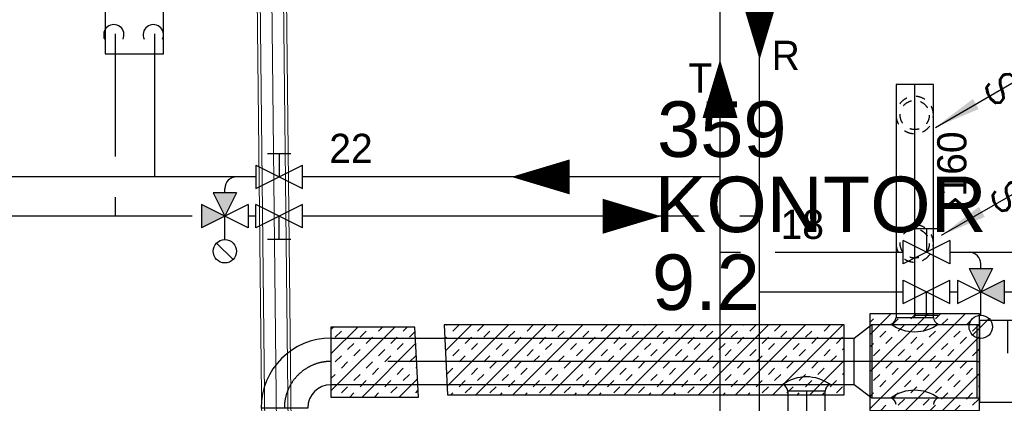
# Model space of a CAD drawing. Header units: millimetres. Extents: x 0 to 83130, y 0 to 57204.
# Tile 28 of 67: x 8512 to 12731, y 40658 to 42303. Entities that reach past the tile are written whole.
import ezdxf
from ezdxf.enums import TextEntityAlignment as Align

# ---------------------------------------------------------------- set-up
doc = ezdxf.new("R2010")
doc.units = ezdxf.units.MM
doc.header["$LTSCALE"] = 100
doc.header["$MEASUREMENT"] = 0
doc.header["$PDMODE"] = 1
for name, pattern in [('2V-CENT', [23, 20, -1.5, 0, -1.5]), ('V-GOMD', [0.8, 0.4, -0.4]), ('V-KU', [2, 1, 1]), ('V-V', [2, 1, 1])]:
    doc.linetypes.add(name, pattern=pattern)
doc.layers.get('0').update_dxf_attribs({"linetype": 'CONTINUOUS'})
for name, color, linetype in [('20603A200D001$0$832 Rominfo', 7, 'CONTINUOUS'), ('V060-', 3, 'CONTINUOUS'), ('V061-', 1, 'CONTINUOUS'), ('V070-', 3, 'CONTINUOUS'), ('V110', 1, 'CONTINUOUS'), ('V110-', 6, 'CONTINUOUS'), ('V111-', 1, 'CONTINUOUS'), ('xref', 7, 'CONTINUOUS')]:
    doc.layers.add(name, color=color, linetype=linetype)
doc.layers.add('20603A200D001$0$A-WALL', color=7, linetype='CONTINUOUS', lineweight=13)
doc.styles.add('20603A200D001$0$Arial', font='arial.ttf', dxfattribs={"height": 238.125})
doc.styles.add('FISO', font='fiso')
doc.styles.add('ISO', font='ISO')
doc.styles.add('SIMPLEX', font='SIMPLEX')

# ---------------------------------------------------------------- blocks, each defined once
blk = doc.blocks.new('CBOJ90_PB', base_point=(86107, 31352))
at = {"color": 0, "linetype": 'ByBlock'}
blk.add_arc((86106, 31353), 1, 270, 360, dxfattribs=at)
blk = doc.blocks.new('KBOJ90_PB', base_point=(86107, 31352))
at = {"color": 0, "linetype": 'ByBlock'}
for p, q in [((86106.5, 31353), (86107.5, 31353)), ((86106, 31352.5), (86106, 31351.5))]:
    blk.add_line(p, q, dxfattribs=at)
for radius in [1.5, 0.5]:
    blk.add_arc((86106, 31353), radius, 270, 360, dxfattribs=at)
blk = doc.blocks.new('3BOJ90_PB', base_point=(86107, 31352))
for p in [(86107, 31353), (86106, 31352)]:
    blk.add_point(p)
at = {"color": 1, "linetype": '2V-CENT'}
blk.add_blockref('CBOJ90_PB', (86107, 31352), dxfattribs=at)
at = {"color": 0, "linetype": 'ByBlock'}
blk.add_blockref('KBOJ90_PB', (86107, 31352), dxfattribs=at)
at = {"style": 'ISO', "flags": 3}
blk.add_attdef('0', (86107, 31352), '', height=1, dxfattribs=at)
blk = doc.blocks.new('CCDIMF_315X200X75', base_point=(3095.5, 30301.1))
at = {"color": 0, "linetype": 'ByBlock'}
blk.add_line((3058, 30301.1), (3133, 30301.1), dxfattribs=at)
blk = doc.blocks.new('KCDIMF_315X200X75', base_point=(3095.5, 30301.1))
at = {"color": 0, "linetype": 'ByBlock'}
for p, q in [((3058, 30143.6), (3058, 30458.6)), ((3058, 30458.6), (3133, 30401.1)), ((3133, 30401.1), (3133, 30201.1)), ((3133, 30201.1), (3058, 30143.6))]:
    blk.add_line(p, q, dxfattribs=at)
blk = doc.blocks.new('3CDIMF_315X200X75', base_point=(3095.5, 30301.1))
for p in [(3058, 30301.1), (3133, 30301.1)]:
    blk.add_point(p)
at = {"color": 0, "linetype": 'ByBlock'}
blk.add_blockref('KCDIMF_315X200X75', (3095.5, 30301.1), dxfattribs=at)
at = {"color": 1, "linetype": '2V-CENT'}
blk.add_blockref('CCDIMF_315X200X75', (3095.5, 30301.1), dxfattribs=at)
at = {"style": 'SIMPLEX', "flags": 3}
blk.add_attdef('0', (3095.5, 30301.1), '', height=1, dxfattribs=at)
blk = doc.blocks.new('V420', base_point=(455, 404.5))
blk.add_line((455, 404.5), (464, 404.5))
blk.add_solid([(455, 404.5), (459, 405), (459, 404)])
blk = doc.blocks.new('V422', base_point=(16230, 22585))
blk.add_blockref('V420', (16230, 22585))
at = {"style": 'SIMPLEX'}
blk.add_text('s', height=4, rotation=90, dxfattribs=at).set_placement((16238, 22585), align=Align.CENTER)
blk = doc.blocks.new('LD_P')
for p, q in [((-0.5, 0.5), (-0.5, -0.5)), ((0.5, 0.5), (-0.5, 0.5)), ((0.5, -0.5), (0.5, 0.5)), ((-0.5, -0.5), (0.5, -0.5))]:
    blk.add_line(p, q)
at = {"color": 1}
for p, q in [((-0.3, 0.5), (-0.3, 0.1)), ((0.1, 0.5), (0.1, 0.1)), ((-0.1, -0.5), (-0.1, -0.1)), ((0.3, -0.5), (0.3, -0.1))]:
    blk.add_line(p, q, dxfattribs=at)
blk = doc.blocks.new('C3A', base_point=(16246, 22590.5))
at = {"color": 0, "linetype": 'ByBlock'}
blk.add_line((16247, 22590.5), (16246, 22590.5), dxfattribs=at)
blk = doc.blocks.new('K3A', base_point=(16246, 22590.5))
at = {"color": 0, "linetype": 'ByBlock'}
for p, q in [((16246, 22591), (16247, 22591)), ((16247, 22591), (16247, 22590)), ((16247, 22590), (16246, 22590))]:
    blk.add_line(p, q, dxfattribs=at)
blk = doc.blocks.new('33A', base_point=(16246, 22590.5))
blk.add_point((16247, 22590.5))
at = {"color": 0, "linetype": 'ByBlock'}
blk.add_blockref('K3A', (16246, 22590.5), dxfattribs=at)
at = {"color": 1, "linetype": '2V-CENT'}
blk.add_blockref('C3A', (16246, 22590.5), dxfattribs=at)
at = {"style": 'SIMPLEX', "flags": 3}
blk.add_attdef('0', (16246, 22590.5), '', height=1, dxfattribs=at)
blk = doc.blocks.new('*X132')
at = {"color": 0}
for p, q in [((9845.8, 40711), (10120, 40985.2)), ((9845.8, 40870.1), (9960.9, 40985.2)), ((9845.8, 40976.1), (9854.8, 40985.2)), ((10049.8, 40968), (10067, 40985.2)), ((10155.8, 40968), (10173, 40985.2)), ((10336.3, 40883.3), (10447.9, 40994.9)), ((10341.4, 40994.5), (10341.8, 40994.9)), ((10342.9, 40730.9), (10607, 40994.9)), ((10368, 40968), (10394.5, 40994.5)), ((10466.1, 40694.9), (10766.1, 40994.9)), ((10474, 40968), (10500.5, 40994.5)), ((10553.6, 40994.5), (10553.9, 40994.9)), ((10625.2, 40694.9), (10925.2, 40994.9)), ((10659.6, 40994.5), (10660, 40994.9)), ((10686.2, 40968), (10712.7, 40994.5)), ((10784.3, 40694.9), (11084.3, 40994.9)), ((10792.2, 40968), (10818.7, 40994.5)), ((10871.8, 40994.5), (10872.1, 40994.9)), ((10943.4, 40694.9), (11243.4, 40994.9)), ((10977.8, 40994.5), (10978.2, 40994.9)), ((11004.3, 40968), (11030.9, 40994.5)), ((11102.5, 40694.9), (11402.5, 40994.9)), ((11110.4, 40968), (11136.9, 40994.5)), ((11190, 40994.5), (11190.3, 40994.9)), ((11261.6, 40694.9), (11561.6, 40994.9)), ((11296, 40994.5), (11296.4, 40994.9)), ((11322.5, 40968), (11349.1, 40994.5)), ((11420.7, 40694.9), (11720.7, 40994.9)), ((11428.6, 40968), (11455.1, 40994.5)), ((11508.2, 40994.5), (11508.5, 40994.9)), ((11579.8, 40694.9), (11879.8, 40994.9)), ((11614.2, 40994.5), (11614.6, 40994.9)), ((11640.7, 40968), (11667.3, 40994.5)), ((11738.9, 40694.9), (12038.9, 40994.9)), ((11746.8, 40968), (11773.3, 40994.5)), ((11826.4, 40994.5), (11826.7, 40994.9)), ((11932.4, 40994.5), (11932.8, 40994.9)), ((11958.9, 40968), (11985.5, 40994.5)), ((9864.1, 40941.5), (9890.7, 40968)), ((9970.2, 40941.5), (9996.7, 40968)), ((9996.7, 40915), (10023.2, 40941.5)), ((10102.8, 40915), (10129.3, 40941.5)), ((10182.3, 40941.5), (10206.8, 40965.9)), ((10334.1, 40934.1), (10341.4, 40941.5)), ((10421, 40915), (10447.5, 40941.5)), ((10500.5, 40941.5), (10527.1, 40968)), ((10606.6, 40941.5), (10633.1, 40968)), ((10633.1, 40915), (10659.6, 40941.5)), ((10739.2, 40915), (10765.7, 40941.5)), ((10818.7, 40941.5), (10845.3, 40968)), ((10924.8, 40941.5), (10951.3, 40968)), ((10951.3, 40915), (10977.8, 40941.5)), ((11057.4, 40915), (11083.9, 40941.5)), ((11136.9, 40941.5), (11163.4, 40968)), ((11243, 40941.5), (11269.5, 40968)), ((11269.5, 40915), (11296, 40941.5)), ((11375.6, 40915), (11402.1, 40941.5)), ((11455.1, 40941.5), (11481.6, 40968)), ((11561.2, 40941.5), (11587.7, 40968)), ((11587.7, 40915), (11614.2, 40941.5)), ((11693.8, 40915), (11720.3, 40941.5)), ((11773.3, 40941.5), (11799.8, 40968)), ((11879.4, 40941.5), (11905.9, 40968)), ((11905.9, 40915), (11932.4, 40941.5)), ((12012, 40915), (12038.5, 40941.5)), ((9917.2, 40888.4), (9943.7, 40915)), ((9979.1, 40685.2), (10209.4, 40915.5)), ((10129.3, 40888.4), (10155.8, 40915)), ((10447.5, 40888.4), (10474, 40915)), ((10553.6, 40888.4), (10580.1, 40915)), ((10765.7, 40888.4), (10792.2, 40915)), ((10871.8, 40888.4), (10898.3, 40915)), ((11083.9, 40888.4), (11110.4, 40915)), ((11190, 40888.4), (11216.5, 40915)), ((11402.1, 40888.4), (11428.6, 40915)), ((11508.2, 40888.4), (11534.7, 40915)), ((11720.3, 40888.4), (11746.8, 40915)), ((11826.4, 40888.4), (11852.9, 40915)), ((12038.5, 40888.4), (12044.5, 40894.5)), ((9864.1, 40835.4), (9890.7, 40861.9)), ((9943.7, 40861.9), (9970.2, 40888.4)), ((10049.8, 40861.9), (10076.3, 40888.4)), ((10076.3, 40835.4), (10102.8, 40861.9)), ((10182.3, 40835.4), (10208.9, 40861.9)), ((10368, 40861.9), (10394.5, 40888.4)), ((10394.5, 40835.4), (10421, 40861.9)), ((10500.5, 40835.4), (10527.1, 40861.9)), ((10580.1, 40861.9), (10606.6, 40888.4)), ((10686.2, 40861.9), (10712.7, 40888.4)), ((10712.7, 40835.4), (10739.2, 40861.9)), ((10818.7, 40835.4), (10845.3, 40861.9)), ((10898.3, 40861.9), (10924.8, 40888.4)), ((11004.3, 40861.9), (11030.9, 40888.4)), ((11030.9, 40835.4), (11057.4, 40861.9)), ((11136.9, 40835.4), (11163.4, 40861.9)), ((11216.5, 40861.9), (11243, 40888.4)), ((11322.5, 40861.9), (11349.1, 40888.4)), ((11349.1, 40835.4), (11375.6, 40861.9)), ((11455.1, 40835.4), (11481.6, 40861.9)), ((11534.7, 40861.9), (11561.2, 40888.4)), ((11640.7, 40861.9), (11667.3, 40888.4)), ((11667.3, 40835.4), (11693.8, 40861.9)), ((11773.3, 40835.4), (11799.8, 40861.9)), ((11852.9, 40861.9), (11879.4, 40888.4)), ((11958.9, 40861.9), (11985.5, 40888.4)), ((11985.5, 40835.4), (12012, 40861.9)), ((9890.7, 40808.9), (9917.2, 40835.4)), ((9996.7, 40808.9), (10023.2, 40835.4)), ((10023.2, 40782.4), (10049.8, 40808.9)), ((10129.3, 40782.4), (10155.8, 40808.9)), ((10208.9, 40808.9), (10214.6, 40814.7)), ((10338.5, 40832.5), (10341.4, 40835.4)), ((10341.4, 40782.4), (10368, 40808.9)), ((10447.5, 40782.4), (10474, 40808.9)), ((10527.1, 40808.9), (10553.6, 40835.4)), ((10633.1, 40808.9), (10659.6, 40835.4)), ((10659.6, 40782.4), (10686.2, 40808.9)), ((10765.7, 40782.4), (10792.2, 40808.9)), ((10845.3, 40808.9), (10871.8, 40835.4)), ((10951.3, 40808.9), (10977.8, 40835.4)), ((10977.8, 40782.4), (11004.3, 40808.9)), ((11083.9, 40782.4), (11110.4, 40808.9)), ((11163.4, 40808.9), (11190, 40835.4)), ((11269.5, 40808.9), (11296, 40835.4)), ((11296, 40782.4), (11322.5, 40808.9)), ((11402.1, 40782.4), (11428.6, 40808.9)), ((11481.6, 40808.9), (11508.2, 40835.4)), ((11587.7, 40808.9), (11614.2, 40835.4)), ((11614.2, 40782.4), (11640.7, 40808.9)), ((11720.3, 40782.4), (11746.8, 40808.9)), ((11799.8, 40808.9), (11826.4, 40835.4)), ((11898, 40694.9), (12044.5, 40841.4)), ((11905.9, 40808.9), (11932.4, 40835.4)), ((11932.4, 40782.4), (11958.9, 40808.9)), ((9845.8, 40764), (9864.1, 40782.4)), ((9943.7, 40755.9), (9970.2, 40782.4)), ((10138.2, 40685.2), (10217.3, 40764.3)), ((10155.8, 40755.9), (10182.3, 40782.4)), ((10474, 40755.9), (10500.5, 40782.4)), ((10580.1, 40755.9), (10606.6, 40782.4)), ((10792.2, 40755.9), (10818.7, 40782.4)), ((10898.3, 40755.9), (10924.8, 40782.4)), ((11110.4, 40755.9), (11136.9, 40782.4)), ((11216.5, 40755.9), (11243, 40782.4)), ((11428.6, 40755.9), (11455.1, 40782.4)), ((11534.7, 40755.9), (11561.2, 40782.4)), ((11746.8, 40755.9), (11773.3, 40782.4)), ((11852.9, 40755.9), (11879.4, 40782.4)), ((12038.5, 40782.4), (12044.5, 40788.4)), ((9890.7, 40702.8), (9917.2, 40729.4)), ((9970.2, 40729.4), (9996.7, 40755.9)), ((10076.3, 40729.4), (10102.8, 40755.9)), ((10102.8, 40702.8), (10129.3, 40729.4)), ((10394.5, 40729.4), (10421, 40755.9)), ((10421, 40702.8), (10447.5, 40729.4)), ((10527.1, 40702.8), (10553.6, 40729.4)), ((10606.6, 40729.4), (10633.1, 40755.9)), ((10712.7, 40729.4), (10739.2, 40755.9)), ((10739.2, 40702.8), (10765.7, 40729.4)), ((10845.3, 40702.8), (10871.8, 40729.4)), ((10924.8, 40729.4), (10951.3, 40755.9)), ((11030.9, 40729.4), (11057.4, 40755.9)), ((11057.4, 40702.8), (11083.9, 40729.4)), ((11163.4, 40702.8), (11190, 40729.4)), ((11243, 40729.4), (11269.5, 40755.9)), ((11349.1, 40729.4), (11375.6, 40755.9)), ((11375.6, 40702.8), (11402.1, 40729.4)), ((11481.6, 40702.8), (11508.2, 40729.4)), ((11561.2, 40729.4), (11587.7, 40755.9)), ((11667.3, 40729.4), (11693.8, 40755.9)), ((11693.8, 40702.8), (11720.3, 40729.4)), ((11799.8, 40702.8), (11826.4, 40729.4)), ((11879.4, 40729.4), (11905.9, 40755.9)), ((11985.5, 40729.4), (12012, 40755.9)), ((12012, 40702.8), (12038.5, 40729.4)), ((9926.1, 40685.2), (9943.7, 40702.8)), ((10032.1, 40685.2), (10049.8, 40702.8)), ((10208.9, 40702.8), (10219.9, 40713.9)), ((10360, 40694.9), (10368, 40702.8)), ((10572.1, 40694.9), (10580.1, 40702.8)), ((10678.2, 40694.9), (10686.2, 40702.8)), ((10890.3, 40694.9), (10898.3, 40702.8)), ((10996.4, 40694.9), (11004.3, 40702.8)), ((11208.5, 40694.9), (11216.5, 40702.8)), ((11314.6, 40694.9), (11322.5, 40702.8)), ((11526.7, 40694.9), (11534.7, 40702.8)), ((11632.8, 40694.9), (11640.7, 40702.8)), ((11844.9, 40694.9), (11852.9, 40702.8)), ((11951, 40694.9), (11958.9, 40702.8))]:
    blk.add_line(p, q, dxfattribs=at)
blk = doc.blocks.new('*X133')
at = {"color": 0}
for p, q in [((12155.4, 40634.1), (12563.7, 41042.4)), ((12155.4, 40793.2), (12404.6, 41042.4)), ((12155.4, 40952.3), (12245.5, 41042.4)), ((12155.4, 41005.3), (12171.1, 41021)), ((12250.6, 40994.5), (12277.1, 41021)), ((12330.2, 41021), (12351.6, 41042.4)), ((12436.2, 41021), (12457.6, 41042.4)), ((12462.8, 40994.5), (12489.3, 41021)), ((12568.8, 40994.5), (12595.3, 41021)), ((12277.1, 40968), (12303.7, 40994.5)), ((12383.2, 40968), (12409.7, 40994.5)), ((12595.3, 40968), (12621.9, 40994.5)), ((12197.6, 40941.5), (12224.1, 40968)), ((12224.1, 40915), (12250.6, 40941.5)), ((12307.8, 40627.4), (12625.4, 40945)), ((12330.2, 40915), (12356.7, 40941.5)), ((12409.7, 40941.5), (12436.2, 40968)), ((12515.8, 40941.5), (12542.3, 40968)), ((12542.3, 40915), (12568.8, 40941.5)), ((12155.4, 40899.3), (12171.1, 40915)), ((12356.7, 40888.4), (12383.2, 40915)), ((12462.8, 40888.4), (12489.3, 40915)), ((12171.1, 40861.9), (12197.6, 40888.4)), ((12277.1, 40861.9), (12303.7, 40888.4)), ((12303.7, 40835.4), (12330.2, 40861.9)), ((12409.7, 40835.4), (12436.2, 40861.9)), ((12489.3, 40861.9), (12515.8, 40888.4)), ((12595.3, 40861.9), (12621.9, 40888.4)), ((12224.1, 40808.9), (12250.6, 40835.4)), ((12250.6, 40782.4), (12277.1, 40808.9)), ((12356.7, 40782.4), (12383.2, 40808.9)), ((12436.2, 40808.9), (12462.8, 40835.4)), ((12542.3, 40808.9), (12568.8, 40835.4)), ((12568.8, 40782.4), (12595.3, 40808.9)), ((12621.9, 40835.4), (12625.4, 40838.9)), ((12171.1, 40755.9), (12197.6, 40782.4)), ((12383.2, 40755.9), (12409.7, 40782.4)), ((12466.9, 40627.4), (12625.4, 40785.9)), ((12489.3, 40755.9), (12515.8, 40782.4)), ((12197.6, 40729.4), (12224.1, 40755.9)), ((12303.7, 40729.4), (12330.2, 40755.9)), ((12330.2, 40702.8), (12356.7, 40729.4)), ((12436.2, 40702.8), (12462.8, 40729.4)), ((12515.8, 40729.4), (12542.3, 40755.9)), ((12621.9, 40729.4), (12625.4, 40732.9)), ((12155.4, 40687.1), (12171.1, 40702.8)), ((12250.6, 40676.3), (12277.1, 40702.8)), ((12462.8, 40676.3), (12489.3, 40702.8)), ((12568.8, 40676.3), (12595.3, 40702.8)), ((12201.7, 40627.4), (12224.1, 40649.8)), ((12277.1, 40649.8), (12303.7, 40676.3)), ((12383.2, 40649.8), (12409.7, 40676.3)), ((12413.9, 40627.4), (12436.2, 40649.8)), ((12519.9, 40627.4), (12542.3, 40649.8)), ((12595.3, 40649.8), (12621.9, 40676.3))]:
    blk.add_line(p, q, dxfattribs=at)
blk = doc.blocks.new('20603A200D001$0$IV01_24dB 543304 - IV01_24dB 2-321038-P03')
at = {"layer": '20603A200D001$0$A-WALL'}
blk.add_line((25003.4, 45216.2), (25222.6, 25751.5), dxfattribs=at)
blk = doc.blocks.new('20603A200D001$0$IV01_24dB 543304 - IV01_24dB-321031-P03')
at = {"layer": '20603A200D001$0$A-WALL'}
for p, q in [((24941.1, 45152.5), (25159.6, 25750.8)), ((25172.6, 25751), (24954, 45165.6)), ((24954, 45165.6), (25172.6, 25751)), ((24954, 45165.6), (25172.6, 25751)), ((24954.1, 45152.6), (25172.6, 25751)), ((24954.1, 45152.6), (25172.6, 25751)), ((24954.1, 45152.6), (25172.6, 25751)), ((25054, 45166.8), (25272.6, 25752.1)), ((25086.6, 42268.8), (25248.1, 27934.4)), ((25086.6, 42268.8), (25248.1, 27934.4)), ((25132.6, 38184), (25110.6, 40144.6)), ((25110.6, 40144.6), (25132.6, 38184)), ((25110.6, 40144.6), (25132.6, 38184)), ((25127.8, 39765.4), (25127.8, 39763.4)), ((25134.6, 39165.4), (25134.6, 39163.4)), ((25141.3, 38565.4), (25141.4, 38563.4))]:
    blk.add_line(p, q, dxfattribs=at)
blk = doc.blocks.new('20603A200D001$0$IV01_24dB 543304 - IV01_24dB 543304-321035-P03')
for name in ['20603A200D001$0$IV01_24dB 543304 - IV01_24dB-321031-P03', '20603A200D001$0$IV01_24dB 543304 - IV01_24dB 2-321038-P03']:
    blk.add_blockref(name, (0, 0))
blk = doc.blocks.new('20603A200D001')
at = {"layer": '20603A200D001$0$A-WALL'}
blk.add_line((25145.5, 38198.1), (25123.7, 40130.7), dxfattribs=at)
blk.add_blockref('20603A200D001$0$IV01_24dB 543304 - IV01_24dB 543304-321035-P03', (0, 0), dxfattribs=at)
at = {"layer": '20603A200D001$0$832 Rominfo', "style": '20603A200D001$0$Arial'}
for s, p in [('359', (26712.8, 39384.1)), ('KONTOR', (26702.4, 39061.5)), ('9.2', (26690.9, 38727.7))]:
    blk.add_text(s, height=238.12, dxfattribs=at).set_placement(p)

msp = doc.modelspace()

# ---------------------------------------------------------------- linework, layer by layer
at = {"layer": 'V060-', "linetype": 'Continuous'}
for p, q in [((12267.52, 42025.18, -171), (12267.52, 41025.99, -171)), ((12427.52, 41025.99, -171), (12427.52, 42025.18, -171)), ((12162.92, 40995.5, -64), (12615.09, 40995.5, -64)), ((9846, 40938, -64), (12089.91, 40938, -64)), ((12089.91, 40738, -64), (9846, 40738, -64)), ((11803.41, 40710.64, -171), (11803.41, 38423.95, -171)), ((11963.41, 38423.95, -171), (11963.41, 40710.64, -171)), ((12615.09, 40680.5, -64), (12162.92, 40680.5, -64))]:
    msp.add_line(p, q, dxfattribs=at)
at = {"layer": 'V060-', "linetype": 'ByBlock'}
msp.add_line((12427.59, 42024.96, -11), (12267.59, 42024.96, -11), dxfattribs=at)
at = {"layer": 'V060-', "color": 1, "linetype": '2V-CENT'}
for p, q in [((12347.52, 41025.99, -171), (12347.52, 42025.18, -171)), ((12089.91, 40838, -64), (9846, 40838, -64)), ((12615.09, 40838, -64), (12162.92, 40838, -64)), ((11883.41, 40710.64, -171), (11883.41, 38423.95, -171))]:
    msp.add_line(p, q, dxfattribs=at)
at = {"layer": 'V060-'}
for p, q in [((12267.52, 41025.99, -11), (12427.52, 41025.99, -11)), ((11963.41, 40710.64, -171), (11803.41, 40710.64, -171))]:
    msp.add_line(p, q, dxfattribs=at)
at = {"layer": 'V060-', "color": 1}
for points in [[(12155.37, 40627.42), (12625.37, 40627.42), (12625.37, 41042.42), (12155.37, 41042.42)], [(9845.75, 40685.22), (10221.4, 40685.22), (10205.75, 40985.22), (9845.75, 40985.22)], [(10344.52, 40694.9), (12044.52, 40694.9), (12044.52, 40994.9), (10331.42, 40994.9)]]:
    msp.add_lwpolyline(points, close=True, dxfattribs=at)
at = {"layer": 'V060-', "linetype": 'V-GOMD'}
for centre in [(12347.52, 41894.27), (12347.52, 41343.5)]:
    msp.add_circle(centre, 62.5, dxfattribs=at)
at = {"layer": 'V060-'}
for centre, radius, start, end in [((12233.06, 41029.6, -11), 34.65, 292.59848, 354.02195), ((12461.98, 41029.6, -11), 34.65, 185.97805, 247.40152), ((12347.52, 41138.3, -11), 173.28, 234.2869, 305.7131), ((11883.41, 40598.33, -171), 173.28, 54.2869, 125.7131), ((11768.95, 40707.03, -171), 34.65, 5.97805, 67.40152), ((11997.88, 40707.03, -171), 34.65, 112.59848, 174.02195), ((12347.52, 40541.04, -11), 173.28, 54.2869, 125.7131), ((12233.06, 40649.74, -11), 34.65, 5.97805, 67.40152), ((12461.98, 40649.74, -11), 34.65, 112.59848, 174.02195)]:
    msp.add_arc(centre, radius, start, end, dxfattribs=at)
at = {"layer": 'V070-', "linetype": 'V-GOMD'}
for centre, start, end in [((12347.52, 41894.27), 0.00007, 180.00007), ((12347.52, 41894.27), 180.00007, 360.00007), ((12347.52, 41343.5), 0.00007, 180.00007), ((12347.52, 41343.5), 180.00007, 360.00007)]:
    msp.add_arc(centre, 80, start, end, dxfattribs=at)
at = {"layer": 'V110', "color": 1}
for p, q in [((9573.25, 41729.39), (9673.25, 41729.39)), ((9623.25, 41729.39), (9623.25, 41629.39)), ((9523.25, 41579.39), (9723.25, 41679.39)), ((9523.25, 41679.39), (9723.25, 41579.39)), ((9523.25, 41679.39), (9523.25, 41579.39)), ((9723.25, 41579.39), (9723.25, 41679.39)), ((9441.03, 41560.09), (9341.03, 41560.09)), ((9341.03, 41560.09), (9391.03, 41460.09)), ((9441.03, 41560.09), (9391.03, 41460.09)), ((9491.03, 41510.09), (9291.03, 41410.09)), ((9491.03, 41410.09), (9291.03, 41510.09)), ((9291.03, 41510.09), (9291.03, 41410.09)), ((9491.03, 41510.09), (9491.03, 41410.09)), ((9723.25, 41510.09), (9523.25, 41410.09)), ((9723.25, 41410.09), (9523.25, 41510.09)), ((9523.25, 41410.09), (9523.25, 41510.09)), ((9723.25, 41410.09), (9723.25, 41510.09)), ((9391.03, 41360.09), (9391.03, 41460.09)), ((9623.25, 41360.09), (9623.25, 41460.09)), ((12448.31, 41405.7), (12348.31, 41405.7)), ((12398.31, 41405.7), (12398.31, 41305.7)), ((9673.25, 41360.09), (9573.25, 41360.09)), ((12298.31, 41255.7), (12298.31, 41355.7)), ((12498.31, 41355.7), (12298.31, 41255.7)), ((12498.31, 41255.7), (12298.31, 41355.7)), ((12498.31, 41355.7), (12498.31, 41255.7)), ((9355.67, 41345.45), (9426.38, 41274.74)), ((12580.53, 41236.4), (12680.53, 41236.4)), ((12580.53, 41236.4), (12630.53, 41136.4)), ((12680.53, 41236.4), (12630.53, 41136.4)), ((12298.31, 41086.4), (12298.31, 41186.4)), ((12298.31, 41086.4), (12498.31, 41186.4)), ((12298.31, 41186.4), (12498.31, 41086.4)), ((12498.31, 41086.4), (12498.31, 41186.4)), ((12530.53, 41086.4), (12730.53, 41186.4)), ((12530.53, 41186.4), (12730.53, 41086.4)), ((12530.53, 41186.4), (12530.53, 41086.4)), ((12730.53, 41186.4), (12730.53, 41086.4)), ((12398.31, 41036.4), (12398.31, 41136.4)), ((12630.53, 41036.4), (12630.53, 41136.4)), ((12348.31, 41036.4), (12448.31, 41036.4)), ((12665.88, 41021.76), (12595.17, 40951.05))]:
    msp.add_line(p, q, dxfattribs=at)
at = {"layer": 'V110'}
msp.add_lwpolyline([(9127.86, 42157.14), (9127.86, 44757.14), (8877.86, 44757.14), (8877.86, 42157.14)], close=True, dxfattribs=at)
at = {"layer": 'V110', "color": 1}
for centre in [(9391.03, 41310.09), (12630.53, 40986.4)]:
    msp.add_circle(centre, 50, dxfattribs=at)
at = {"layer": 'V110-', "linetype": 'V-V'}
for p, q in [((11513.05, 21609.94), (11513.05, 45626.68)), ((11682.35, 21779.24), (11682.35, 45457.38)), ((9391.03, 41560.09), (9391.03, 41579.39)), ((12630.53, 41236.4), (12630.53, 41255.7))]:
    msp.add_line(p, q, dxfattribs=at)
at = {"layer": 'V110-', "linetype": 'V-KU'}
for p, q in [((8921.61, 41716.89), (8921.61, 42241.84)), ((9090.91, 41629.39), (9090.91, 42241.84)), ((9523.25, 41629.39), (6063.42, 41629.39)), ((11510.72, 41629.39), (9723.25, 41629.39)), ((8921.61, 41460.09), (8921.61, 41541.89)), ((9250.37, 41460.09), (5894.12, 41460.09)), ((9523.25, 41460.09), (9491.03, 41460.09)), ((11421.39, 41460.09), (9723.25, 41460.09)), ((11683.89, 41460.09), (11597.55, 41460.09)), ((11513.05, 41305.7), (11600.36, 41305.7)), ((11749.64, 41305.7), (12298.31, 41305.7)), ((12498.31, 41305.7), (12773.79, 41305.7)), ((11682.35, 41136.4), (12298.31, 41136.4)), ((12498.31, 41136.4), (12530.53, 41136.4)), ((12730.53, 41136.4), (12943.09, 41136.4))]:
    msp.add_line(p, q, dxfattribs=at)
at = {"layer": 'V110-'}
for points in [[(11682.89, 42131.66, 0, 150, 0), (11682.89, 42381.66, 150, 150, 0)], [(11513.05, 42131.66, 0, 150, 0), (11513.05, 41881.66, 150, 150, 0)], [(10618.52, 41628.94, 0, 150, 0), (10868.52, 41628.94, 150, 150, 0)], [(11260.76, 41460.18, 0, 150, 0), (11010.76, 41460.18, 150, 150, 0)]]:
    msp.add_lwpolyline(points, format="xyseb", dxfattribs=at)
at = {"layer": 'V110-', "color": 1}
for centre in [(8915.13, 42238.34), (9084.43, 42238.34)]:
    msp.add_arc(centre, 43.61, 335.41073, 564.58927, dxfattribs=at)
at = {"layer": 'V110-', "linetype": 'V-V'}
for centre, start, end in [((9441.03, 41579.39), 90, 180), ((12580.53, 41255.7), 0, 90)]:
    msp.add_arc(centre, 50, start, end, dxfattribs=at)
at = {"layer": 'V110-'}
for points in [[(9441.03, 41560.09), (9341.03, 41560.09), (9391.03, 41460.09)], [(9291.03, 41510.09), (9291.03, 41410.09), (9391.03, 41460.09)], [(12580.53, 41236.4), (12680.53, 41236.4), (12630.53, 41136.4)], [(12730.53, 41186.4), (12730.53, 41086.4), (12630.53, 41136.4)]]:
    msp.add_solid(points, dxfattribs=at)

# ---------------------------------------------------------------- block references
at = {"layer": 'V060-', "color": 1}
for name in ['*X133', '*X132']:
    msp.add_blockref(name, (0, 0), dxfattribs=at)
at = {"layer": 'V060-', "linetype": 'Continuous', "rotation": 180}
msp.add_blockref('3CDIMF_315X200X75', (12125.92, 40838, -64), dxfattribs=at)
for name, p, xscale, yscale, zscale in [('33A', (12625.09, 40838, -64), 10, 315, 10), ('3BOJ90_PB', (9646, 40838, -64), 200, 200, 200)]:
    msp.add_blockref(name, p, dxfattribs=dict(at, xscale=xscale, yscale=yscale, zscale=zscale))
at = {"layer": 'V060-', "xscale": 600, "yscale": 350, "zscale": 600, "rotation": 180}
msp.add_blockref('LD_P', (12925.09, 40838, -64), dxfattribs=at)
at = {"layer": 'V070-', "xscale": 50, "yscale": 50, "zscale": 50, "rotation": 29.99999999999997}
for p in [(12435.87, 41841.41), (12462.03, 41378.94)]:
    msp.add_blockref('V422', p, dxfattribs=at)
at = {"layer": 'xref'}
msp.add_blockref('20603A200D001', (-15469.5, 2330.58), dxfattribs=at)

# ---------------------------------------------------------------- texts
at = {"layer": 'V061-', "color": 1, "style": 'FISO'}
msp.add_text('›160', height=125, rotation=90, dxfattribs=at).set_placement((12568.99, 41489.37))
at = {"layer": 'V111-', "color": 1, "style": 'FISO'}
for s, p in [('R', (11734.32, 42087.81)), ('T', (11377.23, 41990.5)), ('22', (9838.39, 41688.91)), ('18', (11772.72, 41363.03))]:
    msp.add_text(s, height=125, dxfattribs=at).set_placement(p)

doc.saveas('drawing.dxf')
